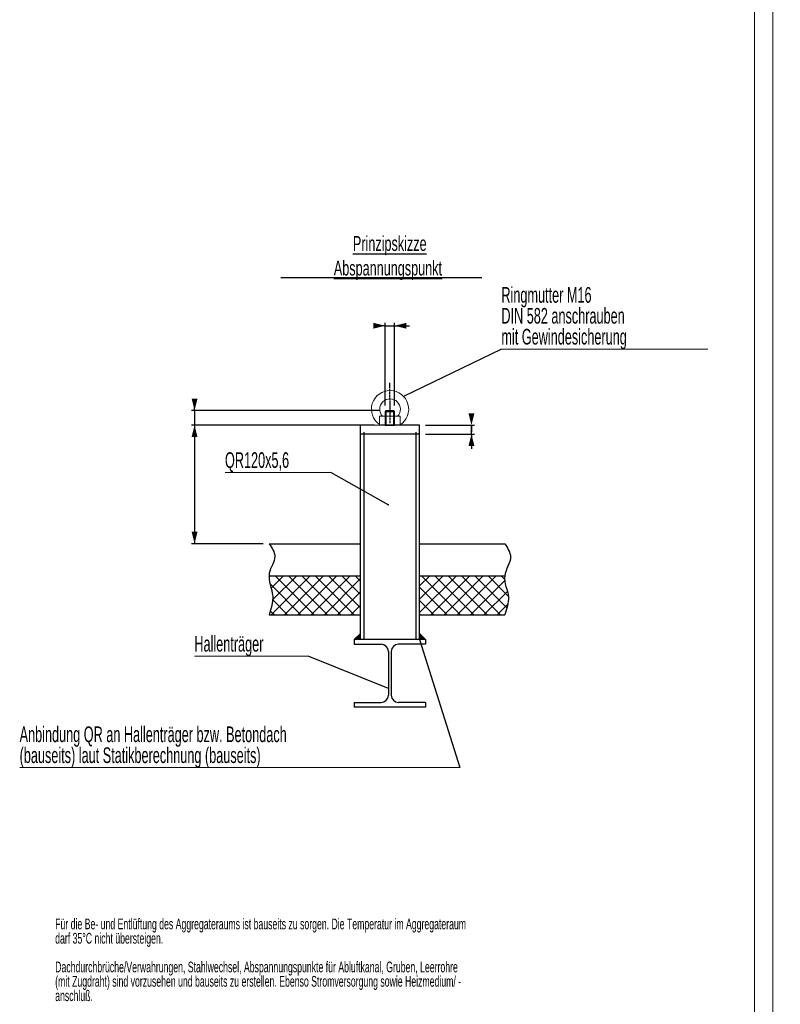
# Model space of a CAD drawing. Header units: millimetres. Extents: x 250 to 59450, y 0 to 41800.
# Tile 10 of 11: x 49027 to 59300, y 12858 to 26155. Entities that reach past the tile are written whole.
import ezdxf

# ---------------------------------------------------------------- set-up
doc = ezdxf.new("R2010")
doc.units = ezdxf.units.MM
doc.header["$LTSCALE"] = 50
doc.linetypes.add('CENTER', pattern=[10.16, 6.35, -1.27, 1.27, -1.27])
doc.linetypes.add('HIDDEN', pattern=[1.905, 1.27, -0.635])
for name, color, linetype in [('KONTUR', 7, 'Continuous'), ('MASS', 29, 'Continuous'), ('MITTE', 216, 'CENTER'), ('SLD-0', 7, 'Continuous'), ('STAHLBAU', 3, 'Continuous')]:
    doc.layers.add(name, color=color, linetype=linetype)
doc.styles.add('SLDTEXTSTYLE0', font='TXT', dxfattribs={"width": 0.605})
doc.styles.add('SLDTEXTSTYLE1', font='TXT', dxfattribs={"width": 0.638186})
doc.dimstyles.new('SLDDIMSTYLE0', dxfattribs={"dimtxt": 0.18, "dimasz": 100, "dimexe": 0, "dimexo": 0.0625, "dimgap": 0, "dimtad": 0, "dimtih": 1, "dimtoh": 1, "dimdec": 0, "dimrnd": 1e-09, "dimzin": 0, "dimdsep": 46, "dimtxsty": 'Standard', "dimsah": 1, "dimcen": 0.09, "dimadec": 0, "dimazin": 0, "dimtfac": 100, "dimtdec": 0, "dimtofl": 0, "dimtmove": 0, "dimatfit": 3, "dimfxl": 1, "dimfrac": 2, "dimtolj": 1, "dimtzin": 0, "dimarcsym": 0})
doc.dimstyles.new('SLDDIMSTYLE1', dxfattribs={"dimtxt": 0.18, "dimasz": 50, "dimexe": 0, "dimexo": 0.0625, "dimgap": 0, "dimtad": 0, "dimtih": 1, "dimtoh": 1, "dimdec": 0, "dimrnd": 1e-09, "dimzin": 0, "dimdsep": 46, "dimtxsty": 'Standard', "dimblk1": 'DOT', "dimblk2": 'DOT', "dimsah": 1, "dimcen": 0.09, "dimadec": 0, "dimazin": 0, "dimtfac": 50, "dimtdec": 0, "dimtofl": 0, "dimtmove": 0, "dimatfit": 3, "dimldrblk": 'DOT', "dimfxl": 1, "dimfrac": 2, "dimtolj": 1, "dimtzin": 0, "dimarcsym": 0})

# ---------------------------------------------------------------- blocks, each defined once
blk = doc.blocks.new('SW_NOTE_0')
at = {"color": 0, "linetype": 'Continuous', "lineweight": 0, "attachment_point": 1, "style": 'SLDTEXTSTYLE0'}
for s, insert, char_height in [('Für die Be- und Entlüftung des Aggregateraums ist bauseits zu sorgen. Die Temperatur im Aggregateraum', (0, 14052), 10900.833), ('darf 35°C nicht übersteigen.', (0, -483), 10900.83), ('Dachdurchbrüche/Verwahrungen, Stahlwechsel, Abspannungspunkte für Abluftkanal, Gruben, Leerrohre', (0, -29551), 10900.83), ('(mit Zugdraht) sind vorzusehen und bauseits zu erstellen. Ebenso Stromversorgung sowie Heizmedium/ -', (0, -44086), 10900.83), ('anschluß.', (0, -58620), 10900.8), ('Dachverwahrungen mit Regenkragen sind vom Kunden auszuführen! (nicht im Lieferumfang der Fa.', (0, -87689), 10900.83), ('SEHON enthalten) Ausführung nach örtlichen Gegebenheiten /DIN.', (0, -102224), 10900.83), ('Durchbrüche in Wänden, Decken und dem Dach, sowie Türen und Tore müssen nach dem Einbringen der', (0, -131293), 10900.83), ('Bauteile wieder bauseits ausgegossen, zugemauert bzw. abgedichtet werden. Auf schwingungsfreien', (0, -145827), 10900.83), ('Einbau achten. Zwischen dem Bauteil und Beton, Mauerwerk oder Dach ist Glaswolle oder ähnliches', (0, -160361), 10900.83), ('Material einzulegen.', (0, -174896), 10900.83), ('Estrich bzw. Klinkerbelag und Fertigputzmaße müssen vor der Montage im Anlagen- und Aggregatraum', (0, -203965), 10900.83), ('vorhanden sein.', (0, -218499), 10900.83), ('Vor und in der Anlage muss das Bodenniveau die gleiche Höhe haben - insbesondere im Bereich der', (0, -247568), 10900.83), ('Toröffnung (ca. 1,5 m). Der Boden im Aggregatraum und Aufstellbereich der Lackierkabine muss eben und', (0, -262103), 10900.833), ('im Wasser sein.', (0, -276637), 10900.83), ('Die Zarge für die Bodenöffnung ist mindestens 4 Wochen vor Bedarf bei Fa. SEHON zu bestellen.', (0, -305706), 10900.83), ('Nicht vergessen! Putzstärke beachten.', (0, -334775), 10900.83), ('Angegebene Maße sind Rohbaumaße in mm!', (0, -363844), 10900.83), ('Alle bauseitigen Ausführungen sind nach dan aktuellen VOB- und DIN-Normen auszuführen.', (0, -392913), 10900.83), ('Fertigmaße müssen mit einer maximalen Maßabweichung von ±5mm eingehalten werden.', (0, -421981), 10900.83), ('Zur Vermeidung einer statischen Aufladung sollte der Boden im Lackmischraum bauseits eine leitfähige', (0, -451050), 10900.83), ('Beschichtung bekommen. Ebenso sollte die Ausstattung/ Einrichtung vom Lackmischraum nach Vorschrift', (0, -465585), 10900.83), ('bauseits geerdet werden.', (0, -480119), 10900.83), ('Einzelbauteile können bei gleichem RAL-Farbton aufgrund unterschiedlicher Beschichtungsverfahren /', (0, -509188), 10900.83), ('Beschichtungsmedien Farbunterschiede aufweisen.', (0, -523723), 10900.83), ('Achtung!', (0, -552791), 10900.8), ('Die Paneeldecken der Anlagen sind', (0, -567326), 10900.83), ('\\Lnicht', (229849, -567326), 10900.8), ('begehbar, außer sie sind gesondert gekennzeichnet.', (267673, -567326), 10900.83), ('Die aktuellen Ausführungspläne der Halle/Gebäude und der Fundamente sind vor der Montage', (0, -596395), 10900.83), ('bzw. der Fertigung/Erstellung der Fa. Sehon zur Durchsicht vorzulegen.', (0, -610929), 10900.83), ('Achtung falls eine Fußbodenheizung vorgesehen wird, muss beim Verlegen auf genügend Abstand zu', (0, -639998), 10900.83), ('Anlagenteilen wie Gehäuse, Stahlbaustützen usw. geachtet werden!', (0, -654533), 10900.83), ('Alle von Sehon eingesetzte Materialien sind zu 100% silikonfrei.', (0, -683601), 10900.83), ('Wir weisen sie darauf hin, dass alle Materialien des Baukörpers sowie', (0, -698136), 10900.83), ('Hilfsmittel zur Erstellung des Baukörpers ebenfalls silikonfrei sein müssen!', (0, -712670), 10900.83), ('Es muss gewährleistet sein, dass im Ansaugbereich der Anlagen keine', (0, -727205), 10900.83), ('silikonhaltige Luft angesaugt wird!  -  Hinweis: Silikon führt zu Lackfehlern!', (0, -741739), 10900.83)]:
    blk.add_mtext(s, dxfattribs=dict(at, insert=insert, char_height=char_height))
blk = doc.blocks.new('allgemeine Hinweise')
at = {"color": 7, "linetype": 'Continuous', "lineweight": 0}
blk.add_blockref('SW_NOTE_0', (9364, 801949), dxfattribs=at)
blk = doc.blocks.new('SW_BLOCK_DIMENSION_8')
at = {"layer": 'KONTUR', "color": 0}
for p, q in [((30383, 1065), (-500, 1065)), ((0, 1065), (0, -18935)), ((11571, -18935), (-500, -18935))]:
    blk.add_line(p, q, dxfattribs=at)
for points in [[(0, 1065), (-500, -935), (500, -935)], [(0, -18935), (500, -16935), (-500, -16935)]]:
    blk.add_solid(points, dxfattribs=at)
at = {"layer": 'KONTUR', "color": 0, "insert": (-171, 0), "char_height": 132.3, "attachment_point": 1, "rotation": 90, "style": 'SLDTEXTSTYLE0'}
blk.add_mtext('ca.200', dxfattribs=at)
blk = doc.blocks.new('SW_BLOCK_DIMENSION_9')
at = {"layer": 'MASS', "color": 0}
for p, q in [((0, -346), (0, 196)), ((31326, -346), (-500, -346)), ((0, -346), (0, -2846)), ((30383, -2846), (-500, -2846)), ((0, -2846), (0, -5346))]:
    blk.add_line(p, q, dxfattribs=at)
for points in [[(0, -346), (500, 1654), (-500, 1654)], [(0, -2846), (-500, -4846), (500, -4846)]]:
    blk.add_solid(points, dxfattribs=at)
at = {"layer": 'MASS', "color": 0, "insert": (-171, 0), "char_height": 132.3, "attachment_point": 1, "rotation": 90, "style": 'SLDTEXTSTYLE0'}
blk.add_mtext('25', dxfattribs=at)
blk = doc.blocks.new('SW_BLOCK_DIMENSION_10')
at = {"layer": 'MASS', "color": 0}
for p, q in [((808, -13448), (808, 500)), ((2408, -13448), (2408, 500)), ((808, 0), (0, 0)), ((808, 0), (2408, 0)), ((2408, 0), (4908, 0))]:
    blk.add_line(p, q, dxfattribs=at)
for points in [[(808, 0), (-1192, 500), (-1192, -500)], [(2408, 0), (4408, -500), (4408, 500)]]:
    blk.add_solid(points, dxfattribs=at)
at = {"layer": 'MASS', "color": 0, "insert": (0, 171), "char_height": 132.3, "attachment_point": 1, "style": 'SLDTEXTSTYLE0'}
blk.add_mtext('M16', dxfattribs=at)
blk = doc.blocks.new('SW_BLOCK_DIMENSION_11')
at = {"layer": 'MASS', "color": 0}
for p, q in [((-7752, 1128), (500, 1128)), ((0, -372), (0, 1128)), ((0, 1128), (0, 0)), ((-7752, -372), (500, -372)), ((0, -372), (0, -2872))]:
    blk.add_line(p, q, dxfattribs=at)
for points in [[(0, 1128), (500, 3128), (-500, 3128)], [(0, -372), (-500, -2372), (500, -2372)]]:
    blk.add_solid(points, dxfattribs=at)
at = {"layer": 'MASS', "color": 0, "insert": (-171, 0), "char_height": 132.3, "attachment_point": 1, "rotation": 90, "style": 'SLDTEXTSTYLE0'}
blk.add_mtext('15', dxfattribs=at)
blk = doc.blocks.new('SW_NOTE_0_25')
at = {"color": 0, "linetype": 'Continuous', "lineweight": 0}
blk.add_line((-74280, 0), (0, 0), dxfattribs=at)
at = {"color": 0, "linetype": 'Continuous', "lineweight": 0, "char_height": 2645.83, "attachment_point": 1, "style": 'SLDTEXTSTYLE0'}
for s, insert in [('Anbindung QR an Hallenträger bzw. Betondach', (-74305, 6939)), ('(bauseits) laut Statikberechnung (bauseits)', (-74305, 3411))]:
    blk.add_mtext(s, dxfattribs=dict(at, insert=insert))
blk = doc.blocks.new('SW_NOTE_0_26')
at = {"color": 0, "linetype": 'Continuous', "lineweight": 0}
blk.add_line((-17835, 0), (0, 0), dxfattribs=at)
at = {"color": 0, "linetype": 'Continuous', "lineweight": 0, "insert": (-17860, 3411), "char_height": 2645.8, "attachment_point": 1, "style": 'SLDTEXTSTYLE0'}
blk.add_mtext('QR120x5,6', dxfattribs=at)
blk = doc.blocks.new('_Dot')
at = {"color": 0, "linetype": 'ByBlock', "lineweight": -2}
blk.add_line((-0.5, 0), (-1, 0), dxfattribs=at)
at = {"color": 0, "linetype": 'ByBlock', "const_width": 0.5}
blk.add_lwpolyline([(-0.25, 0, 1), (0.25, 0, 1)], format="xyb", close=True, dxfattribs=at)
blk = doc.blocks.new('SW_NOTE_0_27')
at = {"color": 0, "linetype": 'Continuous', "lineweight": 0}
blk.add_line((-19207, 0), (0, 0), dxfattribs=at)
at = {"color": 0, "linetype": 'Continuous', "lineweight": 0, "insert": (-19232, 3411), "char_height": 2645.83, "attachment_point": 1, "style": 'SLDTEXTSTYLE0'}
blk.add_mtext('Hallenträger', dxfattribs=at)
blk = doc.blocks.new('SW_NOTE_0_28')
at = {"layer": 'SLD-0', "color": 0}
for p, q in [((-5625, -3785), (7632, -3785)), ((7632, -3785), (9840, -3785)), ((9840, -3785), (12049, -3785)), ((12049, -3785), (14257, -3785)), ((14257, -3785), (16465, -3785)), ((16465, -3785), (20684, -3785)), ((20684, -3785), (22892, -3785)), ((22892, -3785), (25101, -3785)), ((25101, -3785), (28316, -3785))]:
    blk.add_line(p, q, dxfattribs=at)
at = {"layer": 'SLD-0', "color": 0, "char_height": 2500, "attachment_point": 2, "style": 'SLDTEXTSTYLE1'}
for s, insert in [('\\LPrinzipskizze', (12774, 3223)), ('\\LAbspannungspunkt', (12464, -927))]:
    blk.add_mtext(s, dxfattribs=dict(at, insert=insert))
blk = doc.blocks.new('SW_NOTE_0_29')
at = {"color": 0, "linetype": 'Continuous', "lineweight": 0}
blk.add_line((34885, 0), (0, 0), dxfattribs=at)
at = {"color": 0, "linetype": 'Continuous', "lineweight": 0, "char_height": 2645.83, "attachment_point": 1, "style": 'SLDTEXTSTYLE0'}
for s, insert in [('Ringmutter M16', (25, 10466)), ('DIN 582 anschrauben', (25, 6939)), ('mit Gewindesicherung', (25, 3411))]:
    blk.add_mtext(s, dxfattribs=dict(at, insert=insert))
blk = doc.blocks.new('Abspannungspunkt-Seilanbindung')
at = {"linetype": 'Continuous', "true_color": 0x494949}
h = blk.add_hatch(dxfattribs=at)
h.set_pattern_fill('AR-CONC', color=251, scale=500, style=0)
edge = h.paths.add_edge_path(flags=0)
edge.add_line((1085749, 103105), (1070354, 103105))
edge.add_spline(control_points=[(1070354, 103105), (1070837, 102401), (1071944, 100790), (1070483, 98949), (1070360, 97826), (1070354, 97688)], knot_values=[0, 0, 0, 0, 0.1881389, 0.4305946, 0.4643844, 0.4643844, 0.4643844, 0.4643844], weights=[1, 1, 1, 1, 1, 1], degree=3, periodic=0)
edge.add_line((1070354, 97688), (1085749, 97688))
edge.add_line((1085749, 97688), (1085749, 103105))
h = blk.add_hatch(dxfattribs=at)
h.set_pattern_fill('AR-CONC', color=251, scale=500, style=0)
edge = h.paths.add_edge_path(flags=0)
edge.add_spline(control_points=[(1110148, 97688), (1110294, 98770), (1111772, 100616), (1110631, 102364), (1110148, 103105)], knot_values=[0.5372073, 0.5372073, 0.5372073, 0.5372073, 0.8038109, 1, 1, 1, 1], weights=[1, 1, 1, 1, 1], degree=3, periodic=0)
edge.add_line((1110148, 103105), (1095780, 103105))
edge.add_line((1095780, 103105), (1095780, 97688))
edge.add_line((1095780, 97688), (1110148, 97688))
h = blk.add_hatch(dxfattribs=at)
h.set_pattern_fill('ANSI37', color=251, scale=500, style=0)
edge = h.paths.add_edge_path(flags=0)
edge.add_line((1085749, 97688), (1070354, 97688))
edge.add_spline(control_points=[(1070354, 97688), (1070306, 96543), (1071423, 94313), (1070699, 92139), (1070354, 91105)], knot_values=[0.4643844, 0.4643844, 0.4643844, 0.4643844, 0.7453163, 1, 1, 1, 1], weights=[1, 1, 1, 1, 1], degree=3, periodic=0)
edge.add_line((1070354, 91105), (1085749, 91105))
edge.add_line((1085749, 91105), (1085749, 97688))
h = blk.add_hatch(dxfattribs=at)
h.set_pattern_fill('ANSI37', color=251, scale=500, style=0)
edge = h.paths.add_edge_path(flags=0)
edge.add_spline(control_points=[(1110148, 91105), (1110493, 92103), (1111247, 94284), (1109988, 96506), (1110148, 97688)], knot_values=[0, 0, 0, 0, 0.245796, 0.5372073, 0.5372073, 0.5372073, 0.5372073], weights=[1, 1, 1, 1, 1], degree=3, periodic=0)
edge.add_line((1110148, 97688), (1095780, 97688))
edge.add_line((1095780, 97688), (1095780, 91105))
edge.add_line((1095780, 91105), (1110148, 91105))
at = {"linetype": 'Continuous'}
for points in [[(1084749, 86916), (1085749, 86916), (1085749, 87884)], [(1095780, 86916), (1096749, 86916), (1095780, 87916)]]:
    blk.add_hatch(color=7, dxfattribs=at).paths.add_polyline_path(points, flags=0)
at = {"color": 7, "linetype": 'Continuous', "lineweight": 18}
for p, q in [((1088999, 123105), (1085749, 123105)), ((1088999, 123105), (1088999, 124605)), ((1088999, 124605), (1092499, 124605)), ((1088999, 123105), (1092499, 123105)), ((1092499, 123105), (1092499, 124605)), ((1084749, 86916), (1085749, 87884)), ((1096749, 86916), (1095780, 87916))]:
    blk.add_line(p, q, dxfattribs=at)
for radius, start, end in [(3150, 302.88017, 235.37329), (1750, 316.70819, 223.29181)]:
    blk.add_arc((1090789, 125805), radius, start, end, dxfattribs=at)
at = {"layer": 'KONTUR', "color": 150, "true_color": 0x0080ff}
for p, q in [((1089949, 125445), (1090109, 125605)), ((1090109, 125605), (1089949, 125445)), ((1089949, 125445), (1091549, 125445)), ((1091549, 125445), (1089949, 125445)), ((1089949, 125445), (1089949, 123105)), ((1090109, 125445), (1090109, 125605)), ((1090109, 125605), (1091389, 125605)), ((1090109, 123105), (1090109, 125445)), ((1091549, 125445), (1091389, 125605)), ((1091389, 125605), (1091389, 123105)), ((1091549, 123105), (1091549, 125445)), ((1089949, 123105), (1090109, 123105)), ((1091549, 123105), (1089949, 123105)), ((1089949, 123105), (1090109, 123105)), ((1090109, 123105), (1091389, 123105)), ((1091389, 123105), (1091549, 123105)), ((1091389, 123105), (1091549, 123105))]:
    blk.add_line(p, q, dxfattribs=at)
at = {"layer": 'KONTUR', "color": 190, "true_color": 0x8000ff}
for p, q in [((1085749, 123105), (1085749, 121605)), ((1095780, 123105), (1089166, 123105)), ((1095780, 121605), (1095780, 123105)), ((1095780, 121605), (1085749, 121605)), ((1085749, 121605), (1085749, 86916)), ((1095780, 86916), (1095780, 121605))]:
    blk.add_line(p, q, dxfattribs=at)
at = {"layer": 'KONTUR', "color": 190, "linetype": 'HIDDEN', "true_color": 0x8000ff}
for p, q in [((1086349, 121916), (1086349, 86916)), ((1095149, 121916), (1095149, 86916))]:
    blk.add_line(p, q, dxfattribs=at)
at = {"layer": 'KONTUR'}
for p, q in [((1070354, 103105), (1085749, 103105)), ((1095749, 103105), (1110148, 103105)), ((1070354, 97688), (1085749, 97688)), ((1095749, 97688), (1110148, 97688)), ((1070354, 91105), (1085749, 91105)), ((1095749, 91105), (1110148, 91105))]:
    blk.add_line(p, q, dxfattribs=at)
for points, knots in [([(1070354, 103105), (1070837, 102401), (1071944, 100790), (1069599, 97836), (1071468, 94450), (1070699, 92139), (1070354, 91105)], [0, 0, 0, 0, 0.1881389, 0.4305946, 0.7453163, 1, 1, 1, 1]), ([(1110148, 103105), (1110631, 102364), (1111772, 100616), (1109363, 97608), (1111247, 94284), (1110493, 92103), (1110148, 91105)], [0, 0, 0, 0, 0.1961891, 0.4627927, 0.754204, 1, 1, 1, 1])]:
    blk.add_open_spline(points, degree=3, knots=knots, dxfattribs=at)
at = {"layer": 'MITTE'}
blk.add_line((1090802, 123424), (1090765, 130242), dxfattribs=at)
at = {"layer": 'STAHLBAU'}
for p, q in [((1096749, 86916), (1084749, 86916)), ((1084749, 86916), (1084749, 86116)), ((1096749, 86916), (1096749, 86116)), ((1084749, 86116), (1089299, 86116)), ((1090499, 84916), (1090499, 77516)), ((1090999, 84916), (1090999, 77516)), ((1096749, 86116), (1092199, 86116)), ((1084749, 76316), (1084749, 75516)), ((1084749, 76316), (1089299, 76316)), ((1096749, 75516), (1084749, 75516)), ((1096749, 76316), (1092199, 76316)), ((1096749, 76316), (1096749, 75516))]:
    blk.add_line(p, q, dxfattribs=at)
for centre, start, end in [((1089299, 84916), 0, 90), ((1092199, 84916), 90, 180), ((1089299, 77516), 270, 0), ((1092199, 77516), 180, 270)]:
    blk.add_arc(centre, 1200, start, end, dxfattribs=at)
at = {"color": 7, "linetype": 'Continuous', "lineweight": 0}
for name, p in [('SW_NOTE_0_29', (1109559, 135960)), ('SW_NOTE_0_26', (1080778, 115128)), ('SW_NOTE_0_27', (1076984, 84119)), ('SW_NOTE_0_25', (1102550, 65309))]:
    blk.add_blockref(name, p, dxfattribs=at)
at = {"layer": 'KONTUR'}
blk.add_blockref('SW_BLOCK_DIMENSION_8', (1057783, 122041), dxfattribs=at)
at = {"layer": 'MASS'}
for name, p in [('SW_BLOCK_DIMENSION_10', (1089141, 139893)), ('SW_BLOCK_DIMENSION_9', (1057783, 125951)), ('SW_BLOCK_DIMENSION_11', (1104532, 121977))]:
    blk.add_blockref(name, p, dxfattribs=at)
at = {"layer": 'SLD-0', "color": 250, "true_color": 0x0f0f0f}
blk.add_blockref('SW_NOTE_0_28', (1077965, 151807), dxfattribs=at)
at = {"color": 7, "linetype": 'Continuous', "lineweight": 0}
for points, dimstyle in [([(1093201, 128072), (1109559, 135960)], 'SLDDIMSTYLE0'), ([(1090597, 109627), (1080778, 115128)], 'SLDDIMSTYLE1'), ([(1095780, 86916), (1102550, 65309)], 'SLDDIMSTYLE0'), ([(1090499, 78680), (1076984, 84119)], 'SLDDIMSTYLE0')]:
    blk.add_leader(points, dimstyle=dimstyle, dxfattribs=at)

msp = doc.modelspace()

# ---------------------------------------------------------------- linework, layer by layer
at = {"color": 7, "linetype": 'Continuous', "lineweight": 18}
for p, q in [((59199.96, 41799.98), (59199.96, 249.98)), ((58949.96, 41549.98), (58949.96, 499.98))]:
    msp.add_line(p, q, dxfattribs=at)

# ---------------------------------------------------------------- block references
at = {"color": 7, "linetype": 'Continuous'}
for name, p, xscale, yscale, zscale in [('Abspannungspunkt-Seilanbindung', (-33234.01, 10830.31), 0.08, 0.08, 0.08), ('allgemeine Hinweise', (49381.34, 3135.93), 0.01333333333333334, 0.01333333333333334, 0.01333333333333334)]:
    msp.add_blockref(name, p, dxfattribs=dict(at, xscale=xscale, yscale=yscale, zscale=zscale))

doc.saveas('drawing.dxf')
